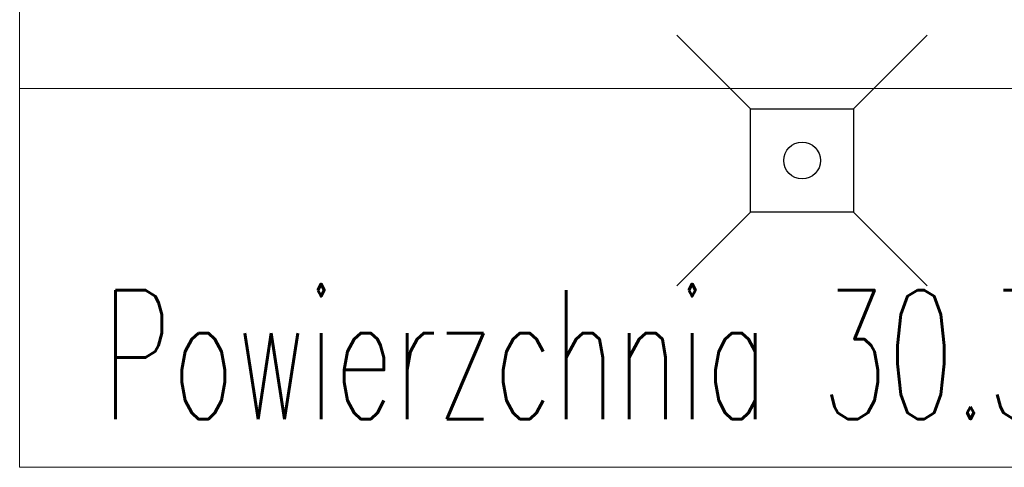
# Model space of a CAD drawing. Header units: millimetres. Extents: x 19887 to 192597, y -14203 to 39042.
# Tile 55 of 256: x 26181 to 26295, y -8638 to -8586. Entities that reach past the tile are written whole.
import ezdxf

# ---------------------------------------------------------------- set-up
doc = ezdxf.new("R2010")
doc.units = ezdxf.units.MM
doc.layers.add('A_DBA_WPUSTY SAN', color=150, linetype='Continuous')
doc.layers.add('Tabela', color=1, linetype='Continuous', lineweight=0)
doc.styles.add('ROMANS', font='romans.shx', dxfattribs={"width": 0.6})

# ---------------------------------------------------------------- blocks, each defined once
blk = doc.blocks.new('G$CF5E15B28')
at = {"layer": 'Tabela', "color": 253, "elevation": 0}
blk.add_lwpolyline([(3273.77, -2676.99), (3665.72, -2676.99), (3665.72, -2765.05), (3273.77, -2765.05)], close=True, dxfattribs=at)
blk.add_lwpolyline([(3273.77, -2721.02), (3665.72, -2721.02)], dxfattribs=at)
at = {"layer": 'Tabela', "color": 253, "insert": (3283.39, -2739.34, 0), "char_height": 15, "width": 61580.8127, "attachment_point": 1, "style": 'ROMANS'}
blk.add_mtext('\\A1;Powierzchnia 30.38 m{\\H0.7x;\\S2^ ;}', dxfattribs=at)

msp = doc.modelspace()

# ---------------------------------------------------------------- linework, layer by layer
at = {"layer": 'A_DBA_WPUSTY SAN'}
for p, q in [((26265.65, -8596.24, 0), (26257.08, -8587.67, 0)), ((26277.65, -8596.24, 0), (26286.22, -8587.67, 0)), ((26265.65, -8596.24, 0), (26277.65, -8596.24, 0)), ((26265.65, -8608.24, 0), (26265.65, -8596.24, 0)), ((26277.65, -8596.24, 0), (26277.65, -8608.24, 0)), ((26257.08, -8616.81, 0), (26265.65, -8608.24, 0)), ((26277.65, -8608.24, 0), (26265.65, -8608.24, 0)), ((26286.22, -8616.81, 0), (26277.65, -8608.24, 0))]:
    msp.add_line(p, q, dxfattribs=at)
msp.add_circle((26271.65, -8602.24, 0), 2.14, dxfattribs=at)

# ---------------------------------------------------------------- block references
msp.add_blockref('G$CF5E15B28', (22906.81, -5872.86, 0))

doc.saveas('drawing.dxf')
